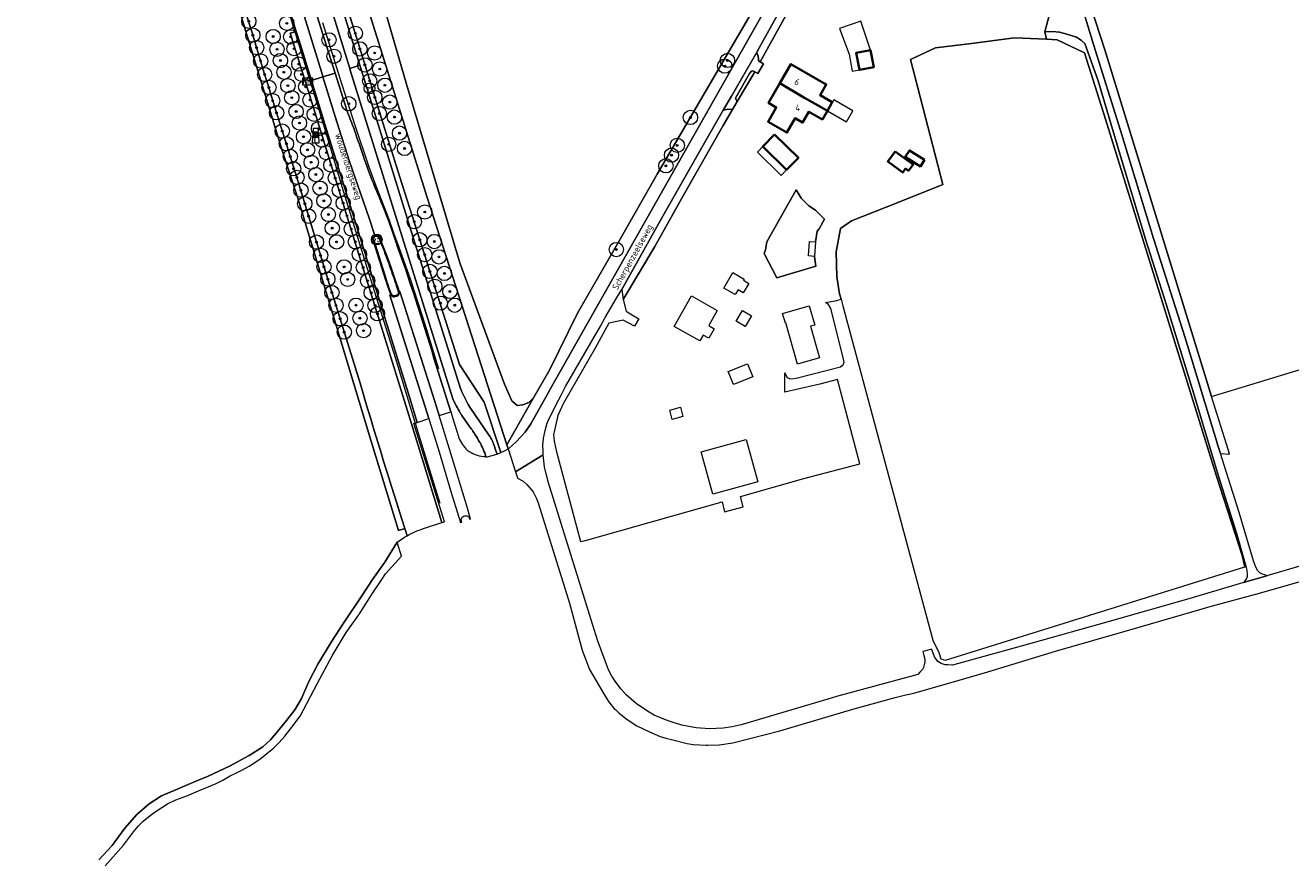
# Model space of a CAD drawing. Header units: metres. Extents: x 153919 to 160124, y 449312 to 452850.
# Tile 6 of 81: x 156503 to 156857, y 450240 to 450473. Entities that reach past the tile are written whole.
import ezdxf
from ezdxf.enums import TextEntityAlignment as Align

# ---------------------------------------------------------------- set-up
doc = ezdxf.new("R2010")
doc.units = ezdxf.units.M
for name, color, linetype, lineweight in [('B-WE-GR-BOOM-S', 90, 'Continuous', 25), ('B-WE-GR-BOS_GEMENGD-GV', 40, 'Continuous', 13), ('B-WE-GR-BOUWLAND-GV', 80, 'Continuous', 13), ('B-WE-GR-GRAS-GV', 60, 'Continuous', 13), ('B-WE-GR-GROENVOORZIENING-GV', 80, 'Continuous', 18), ('B-WE-IE-MEUBILAIR_WATERWEGMEUBILAIR-S', 150, 'Continuous', 25), ('B-WE-IE-MEUBILAIR_WEGMEUBILAIR-G', 7, 'Continuous', 18), ('B-WE-IE-MEUBILAIR_WEGMEUBILAIR-GV', 7, 'Continuous', 18), ('B-WE-IE-MEUBILAIR_WEGMEUBILAIR-S', 7, 'Continuous', 25), ('B-WE-IE-MEUBILAIR_WEGMEUBILAIR_PAAL-S', 7, 'Continuous', 25), ('B-WE-OG-BEBOUWING-GV', 7, 'Continuous', 35), ('B-WE-OG-BEBOUWING-T18', 7, 'Continuous', 18), ('B-WE-OG-BEBOUWING_LUIFEL-GV', 7, 'Continuous', 18), ('B-WE-OG-TERREIN_CULTUURSCHEIDING-GV', 7, 'Continuous', 18), ('B-WE-OG-TERREIN_ERF-GV', 7, 'Continuous', 18), ('B-WE-OG-TOPOGRAFIE-T18', 7, 'Continuous', 18), ('B-WE-OG-TOPOGRAFIE_WATER_GREPPEL-GV', 160, 'Continuous', 18), ('B-WE-OG-WEG-GV', 7, 'Continuous', 18), ('B-WE-VH-VERHARDING_ASFALT-GV', 252, 'Continuous', 18), ('B-WE-VH-VERHARDING_BETONSTRAATSTEEN-GV', 252, 'Continuous', 18), ('B-WE-VH-VERHARDING_FUNDERING_ZAND-GV', 7, 'Continuous', 18), ('B-WE-VH-VERHARDING_GESLOTEN-GV', 252, 'Continuous', 18)]:
    doc.layers.add(name, color=color, linetype=linetype, lineweight=lineweight)
doc.styles.add('NLCS-ISO', font='NLCS-ISO.ttf')
doc.styles.add('NLCS-ISO-M1000-T18', font='NLCS-ISO.ttf', dxfattribs={"height": 1.8})

# ---------------------------------------------------------------- blocks, each defined once
blk = doc.blocks.new('SIE-WATER_VERKLIKKER_TRANSPORTLEIDING-SO')
at = {"color": 0, "linetype": 'ByBlock', "lineweight": 18}
blk.add_circle((0, 0), 1.5, dxfattribs=at)
at = {"color": 0, "linetype": 'ByBlock', "lineweight": 18, "style": 'NLCS-ISO'}
blk.add_text('vt', height=1.5, dxfattribs=at).set_placement((0, 0), align=Align.MIDDLE_CENTER)
blk = doc.blocks.new('SIE-WEG_VERKEERSBORD-SO')
at = {"color": 0, "linetype": 'ByBlock', "lineweight": 18}
blk.add_lwpolyline([(-1.125, -1.125), (1.125, -1.125), (1.125, 1.125), (-1.125, 1.125)], close=True, dxfattribs=at)
at = {"color": 0, "linetype": 'ByBlock', "lineweight": 18, "style": 'NLCS-ISO'}
blk.add_text('vb', height=1.5, dxfattribs=at).set_placement((0, 0), align=Align.MIDDLE_CENTER)
blk = doc.blocks.new('SIE-WEG_PAAL_GRENSPAAL-SO')
at = {"linetype": 'ByBlock', "lineweight": 18}
h = blk.add_hatch(color=0, dxfattribs=at)
h.dxf.hatch_style = 1
h.paths.add_polyline_path([(0.90625, -0.5), (0.875, 0), (-0.875, 0), (-0.90625, -0.5)])
h.paths.add_polyline_path([(-0.8125, 1), (-0.84375, 0.5), (0.84375, 0.5), (0.8125, 1)])
at = {"color": 0, "linetype": 'ByBlock', "lineweight": 18}
blk.add_lwpolyline([(-1, -2), (1, -2), (0.75, 2), (-0.75, 2)], close=True, dxfattribs=at)
for points in [[(0.875, 0), (-0.875, 0)], [(0.84375, 0.5), (-0.84375, 0.5)], [(0.8125, 1), (-0.8125, 1)], [(0.90625, -0.5), (-0.90625, -0.5)]]:
    blk.add_lwpolyline(points, dxfattribs=at)
blk = doc.blocks.new('SIE-WEG_PAAL_VERKEERSBORD-SO')
at = {"color": 0, "linetype": 'ByBlock', "lineweight": 18}
blk.add_circle((0, 0), 1.5, dxfattribs=at)
at = {"color": 0, "linetype": 'ByBlock', "lineweight": 18, "style": 'NLCS-ISO'}
blk.add_text('vb', height=1.5, dxfattribs=at).set_placement((0, 0.13), align=Align.MIDDLE_CENTER)
blk = doc.blocks.new('SIE-WEG_PAAL_HECTOMETERPAAL-SO')
at = {"color": 0, "linetype": 'ByBlock', "lineweight": 18}
blk.add_lwpolyline([(-1.44375, -0.94375), (1.44375, -0.94375), (1.44375, 0.94375), (-1.44375, 0.94375)], close=True, dxfattribs=at)
at = {"color": 0, "linetype": 'ByBlock', "lineweight": 18, "style": 'NLCS-ISO'}
blk.add_text('hm', height=1.5, dxfattribs=at).set_placement((0, 0), align=Align.MIDDLE_CENTER)
at = {"style": 'NLCS-ISO'}
blk.add_attdef('WAARDE', (2.13125, -1.69375), '', height=1.5, dxfattribs=at)
blk = doc.blocks.new('SGR-BOOM_01-SO')
at = {"linetype": 'ByBlock', "lineweight": 18}
h = blk.add_hatch(color=0, dxfattribs=at)
h.dxf.hatch_style = 1
edge = h.paths.add_edge_path()
edge.add_arc((0, 0), 0.25, 0, 360)
at = {"color": 0, "linetype": 'ByBlock', "lineweight": 18}
for radius in [2, 0.25]:
    blk.add_circle((0, 0), radius, dxfattribs=at)

msp = doc.modelspace()

# ---------------------------------------------------------------- linework, layer by layer
at = {"layer": 'B-WE-GR-BOS_GEMENGD-GV', "flags": 128}
for points in [[(156637.92, 450355.865), (156645.416, 450368.961), (156644.072, 450367.676), (156642.444, 450367.02), (156640.813, 450366.855), (156639.38, 450368.16), (156637.3, 450372.824), (156624.792, 450406.711), (156609.901, 450456.692), (156595.326, 450506.731), (156567.348, 450596.821), (156563.881, 450595.625), (156563.246, 450595.406), (156564.679, 450587.763), (156615.698, 450424.943)], [(156723.987, 450408.507), (156722.318, 450408.637), (156722.635, 450412.691), (156724.304, 450412.56), (156724.706, 450415.53), (156725.351, 450416.16), (156726.789, 450418.873), (156724.248, 450421.422), (156722.43, 450422.646), (156720.256, 450424.819), (156718.871, 450427.086), (156710.654, 450412.535), (156710.281, 450410.323), (156709.962, 450409.348), (156713.494, 450402.532), (156724.373, 450405.764)]]:
    msp.add_lwpolyline(points, close=True, dxfattribs=at)
for points in [[(156595.326, 450506.731), (156609.901, 450456.692), (156624.792, 450406.711), (156637.3, 450372.824), (156639.38, 450368.16), (156640.813, 450366.855), (156642.444, 450367.02), (156644.072, 450367.676), (156645.416, 450368.961), (156649.948, 450376.879), (156657.693, 450392.639), (156669.686, 450413.308), (156680.03, 450431.474), (156709.903, 450482.72)], [(156523.874, 450239.775), (156527.549, 450243.775), (156531.135, 450248.676), (156534.44, 450252.507), (156537.894, 450255.452), (156541.373, 450257.694), (156545.598, 450259.498), (156550.785, 450261.714), (156554.389, 450263.156), (156560.38, 450266.018), (156565.843, 450268.949), (156569.678, 450271.434), (156571.869, 450273.325), (156573.871, 450275.787), (156576.289, 450278.788), (156578.64, 450281.704), (156580.477, 450284.937), (156582.572, 450289.65), (156585.102, 450294.468), (156589.003, 450300.922), (156592.263, 450305.924), (156597.357, 450313.625), (156600.4, 450318.153), (156603.83, 450322.974), (156607.28, 450328.586), (156607.947, 450329.082), (156608.632, 450329.554), (156609.333, 450330.002), (156610.049, 450330.424), (156609.376, 450332.408), (156607.625, 450331.888), (156599.904, 450357.129), (156579.405, 450425.037), (156575.125, 450438.104), (156564.293, 450473.515)]]:
    msp.add_lwpolyline(points, dxfattribs=at)
at = {"layer": 'B-WE-GR-BOUWLAND-GV', "flags": 128}
msp.add_lwpolyline([(156731.444, 450396.527), (156731.95, 450394.722), (156757.085, 450301.192), (156758.805, 450297.752), (156759.334, 450296.032), (156760.657, 450295.635), (156844.352, 450321.744), (156843.604, 450324.872), (156836.46, 450347.097), (156805.372, 450446.845), (156799.551, 450465.366), (156791.878, 450469.07), (156788.869, 450469.204), (156779.972, 450469.599), (156767.933, 450468.012), (156757.879, 450466.821), (156750.868, 450463.514), (156759.863, 450428.589), (156747.097, 450423.495), (156734.331, 450418.402), (156731.288, 450416.285), (156730.098, 450409.803), (156730.23, 450402.792), (156731.024, 450398.029)], close=True, dxfattribs=at)
at = {"layer": 'B-WE-GR-GRAS-GV', "flags": 128}
for points in [[(156799.903, 450482.637), (156805.195, 450466.233), (156835.01, 450369.372), (156882.188, 450383.683), (156881.864, 450388.636), (156876.51, 450404.657), (156879.321, 450406.881), (156880.601, 450407.893), (156915.526, 450431.837), (156959.712, 450462.397), (156961.372, 450463.519), (156998.87, 450488.855)], [(156797.24, 450483.51), (156802.055, 450467.778), (156809.629, 450443.663), (156818.842, 450413.493), (156827.656, 450385.691), (156836.452, 450356.927), (156836.789, 450355.646), (156837.587, 450353.377), (156840.096, 450353.198), (156839.813, 450354.211), (156835.01, 450369.372), (156805.195, 450466.233), (156799.903, 450482.637)]]:
    msp.add_lwpolyline(points, dxfattribs=at)
at = {"layer": 'B-WE-GR-GROENVOORZIENING-GV', "flags": 128}
for points in [[(156634.623, 450354.898), (156635.259, 450353.169), (156636.255, 450353.638), (156631.574, 450367.785), (156624.709, 450378.237), (156616.942, 450402.637), (156608.019, 450430.672), (156602.91, 450447.041), (156597.956, 450463.099), (156590.114, 450488.439), (156581.089, 450518.098), (156571.629, 450549.257), (156566.543, 450565.804), (156561.303, 450582.849), (156555.705, 450601.043), (156540.975, 450648.851), (156538.911, 450664.65), (156535.699, 450663.328), (156534.801, 450662.553)], [(156534.801, 450662.553), (156539.736, 450646.47), (156540.063, 450645.406), (156554.973, 450597.237), (156567.126, 450557.662), (156567.177, 450557.499), (156582.828, 450507.348), (156596.841, 450461.976), (156596.859, 450461.918), (156611.307, 450415.31), (156623.918, 450375.135)], [(156623.877, 450366.633), (156622.911, 450368.388), (156608.168, 450415.495), (156594.153, 450460.522), (156593.996, 450461.031), (156579.94, 450506.515), (156564.367, 450556.442), (156564.316, 450556.607), (156552.1, 450596.37), (156537.195, 450644.653), (156536.904, 450645.593), (156532.035, 450661.333)], [(156529.133, 450655.649), (156529.24, 450654.685), (156532.587, 450644.601), (156532.676, 450644.284), (156533.916, 450639.862), (156542.694, 450611.92), (156553.158, 450578.151), (156560.311, 450555.356), (156561.102, 450552.835), (156570.759, 450521.907), (156579.329, 450493.788), (156586.32, 450471.185), (156589.911, 450459.764), (156593.178, 450449.372)], [(156614.967, 450332.511), (156619.807, 450334.069), (156610.532, 450364.091), (156602.879, 450388.684), (156598.151, 450403.877), (156591.392, 450425.6), (156582.74, 450453.687), (156577.305, 450470.863), (156579.031, 450471.409), (156571.844, 450494.634), (156564.893, 450517.084), (156556.093, 450545.258), (156553.6, 450553.262), (156547.325, 450573.415), (156538.611, 450601.541), (156531.676, 450623.984), (156527.272, 450637.58), (156525.878, 450642.18), (156525.855, 450642.255)], [(156590.114, 450488.439), (156597.956, 450463.099), (156602.91, 450447.041), (156608.019, 450430.672), (156616.942, 450402.637), (156624.709, 450378.237), (156631.574, 450367.785), (156636.255, 450353.638), (156637.251, 450354.106), (156638.29, 450354.715), (156637.92, 450355.865), (156615.698, 450424.943), (156564.679, 450587.763)], [(156572.011, 450453.501), (156579.246, 450430.587), (156587.883, 450402.172), (156596.906, 450373.087), (156597.738, 450370.169)], [(156617.565, 450380.079), (156622.276, 450365.058)], [(156622.276, 450365.058), (156623.229, 450362.017), (156624.13, 450359.08)], [(156627.809, 450366.069), (156632.782, 450358.745)], [(156627.08, 450361.568), (156626.852, 450361.895), (156625.388, 450364.003)], [(156631.487, 450352.545), (156632.064, 450352.567), (156631.767, 450353.62)], [(156609.376, 450332.408), (156610.049, 450330.424)]]:
    msp.add_lwpolyline(points, dxfattribs=at)
at = {"layer": 'B-WE-GR-GROENVOORZIENING-GV'}
for points in [[(156541.495, 450553.281, -0.0007821), (156572.011, 450453.501)], [(156593.178, 450449.372, -0.0187351), (156598.014, 450435.807)], [(156598.014, 450435.807, 0.0176374), (156602.848, 450423.657)], [(156602.848, 450423.657, -0.0186873), (156606.779, 450412.91)], [(156606.779, 450412.91, -0.0146871), (156617.565, 450380.079)], [(156623.918, 450375.135, 0.0865508), (156627.809, 450366.069)], [(156597.738, 450370.169, 0.0032896), (156609.376, 450332.408)], [(156624.84, 450364.87, -0.0109254), (156623.877, 450366.633)], [(156625.388, 450364.003, -0.0216066), (156624.84, 450364.87)], [(156628.002, 450360.267, -0.0021112), (156627.08, 450361.568)], [(156624.13, 450359.08, 0.0385784), (156624.532, 450357.78)], [(156624.532, 450357.78, 0.1161466), (156626.897, 450354.366)], [(156628.844, 450359.079, 0.0030354), (156628.002, 450360.267)], [(156629.021, 450358.807, 0.0162755), (156628.844, 450359.079)], [(156630.407, 450356.495, 0.0022906), (156629.021, 450358.807)], [(156632.782, 450358.745, -0.0735367), (156634.318, 450355.869)], [(156626.897, 450354.366, 0.1527152), (156631.487, 450352.545)], [(156630.903, 450355.54, 0.0286588), (156630.407, 450356.495)], [(156631.767, 450353.62, -0.0157225), (156630.903, 450355.54)], [(156634.318, 450355.869, -0.0192824), (156634.623, 450354.898)], [(156610.049, 450330.424, -0.057046), (156614.967, 450332.511)]]:
    msp.add_lwpolyline(points, format="xyb", dxfattribs=at)
at = {"layer": 'B-WE-GR-GROENVOORZIENING-GV', "flags": 128}
msp.add_lwpolyline([(156597.84, 450410.805), (156595.439, 450418.571), (156587.078, 450445.428), (156583.274, 450457.707), (156579.731, 450469.146), (156579.031, 450471.409), (156577.305, 450470.863), (156582.74, 450453.687), (156591.392, 450425.6), (156598.151, 450403.877), (156602.879, 450388.684), (156610.532, 450364.091), (156619.807, 450334.069), (156620.529, 450334.301), (156611.949, 450361.802), (156612.856, 450362.104), (156611.155, 450367.617), (156602.455, 450395.882)], close=True, dxfattribs=at)
at = {"layer": 'B-WE-IE-MEUBILAIR_WEGMEUBILAIR-G', "flags": 128}
for points in [[(156523.058, 450638.384), (156526.788, 450629.719), (156530.178, 450622.106), (156533.751, 450613.076), (156535.274, 450609.42), (156536.788, 450605.719), (156544.049, 450582.807), (156559.504, 450533.162), (156576.199, 450479.207), (156586.723, 450444.984), (156591.821, 450428.008), (156598.898, 450405.094), (156602.519, 450393.577), (156606.833, 450379.924), (156611.982, 450363.059), (156615.512, 450351.515), (156619.217, 450339.542)], [(156586.416, 450473.851), (156591.158, 450458.601), (156595.44, 450445.186), (156599.29, 450433.828), (156601.327, 450428.206), (156602.843, 450424.449), (156604.977, 450418.866), (156606.258, 450415.102), (156607.645, 450411.344), (156610.965, 450401.91)], [(156610.965, 450401.91), (156614.995, 450389.574), (156618.868, 450377.1)]]:
    msp.add_lwpolyline(points, dxfattribs=at)
at = {"layer": 'B-WE-IE-MEUBILAIR_WEGMEUBILAIR-GV', "flags": 128}
for points in [[(156605.506, 450397.808), (156605.518, 450397.779), (156605.53, 450397.751), (156605.544, 450397.723), (156605.558, 450397.696), (156605.574, 450397.669), (156605.59, 450397.643), (156605.607, 450397.617), (156605.625, 450397.592), (156605.644, 450397.568), (156605.664, 450397.544), (156605.684, 450397.521), (156605.705, 450397.498), (156605.727, 450397.476), (156605.75, 450397.455), (156605.773, 450397.435), (156605.797, 450397.416), (156605.822, 450397.397), (156605.847, 450397.379), (156605.873, 450397.362), (156605.9, 450397.346), (156605.927, 450397.331), (156605.954, 450397.317), (156605.982, 450397.303), (156606.011, 450397.291), (156606.041, 450397.279), (156606.07, 450397.269), (156606.1, 450397.259), (156606.131, 450397.251), (156606.161, 450397.243), (156606.192, 450397.237), (156606.223, 450397.232), (156606.255, 450397.227), (156606.286, 450397.224), (156606.318, 450397.222), (156606.349, 450397.221), (156606.381, 450397.221), (156606.412, 450397.222), (156606.444, 450397.224), (156606.475, 450397.228), (156606.506, 450397.232), (156606.537, 450397.237), (156606.568, 450397.244), (156606.599, 450397.251), (156606.629, 450397.26), (156607.168, 450397.39), (156607.202, 450397.403), (156607.236, 450397.417), (156607.269, 450397.432), (156607.301, 450397.449), (156607.333, 450397.466), (156607.364, 450397.485), (156607.395, 450397.505), (156607.425, 450397.525), (156607.454, 450397.547), (156607.483, 450397.569), (156607.511, 450397.593), (156607.538, 450397.618), (156607.564, 450397.643), (156607.589, 450397.669), (156607.613, 450397.696), (156607.637, 450397.724), (156607.659, 450397.753), (156607.681, 450397.782), (156607.701, 450397.813), (156607.72, 450397.843), (156607.739, 450397.875), (156607.756, 450397.907), (156607.772, 450397.939), (156607.787, 450397.971), (156607.8, 450398.004), (156607.813, 450398.037), (156607.824, 450398.071), (156607.835, 450398.105), (156607.844, 450398.14), (156607.852, 450398.174), (156607.859, 450398.209), (156607.864, 450398.244), (156607.869, 450398.28), (156607.872, 450398.315), (156607.875, 450398.351), (156607.876, 450398.386), (156607.876, 450398.422), (156607.874, 450398.457), (156607.872, 450398.493), (156607.868, 450398.528), (156607.863, 450398.563), (156607.857, 450398.599), (156607.85, 450398.633), (156607.842, 450398.668), (156607.518, 450399.62), (156606.554, 450402.484), (156605.559, 450405.338), (156604.532, 450408.18), (156603.473, 450411.011), (156602.361, 450413.796), (156602.349, 450413.827), (156602.336, 450413.857), (156602.321, 450413.887), (156602.306, 450413.917), (156602.29, 450413.946), (156602.272, 450413.974), (156602.254, 450414.002), (156602.235, 450414.029), (156602.215, 450414.055), (156602.194, 450414.081), (156602.172, 450414.106), (156602.15, 450414.13), (156602.126, 450414.154), (156602.102, 450414.176), (156602.077, 450414.198), (156602.051, 450414.219), (156602.025, 450414.239), (156601.998, 450414.258), (156601.97, 450414.276), (156601.942, 450414.294), (156601.913, 450414.31), (156601.883, 450414.325), (156601.853, 450414.34), (156601.823, 450414.353), (156601.792, 450414.365), (156601.761, 450414.376), (156601.729, 450414.386), (156601.697, 450414.395), (156601.665, 450414.403), (156601.633, 450414.41), (156601.6, 450414.416), (156601.567, 450414.42), (156601.534, 450414.424), (156601.501, 450414.426), (156601.468, 450414.427), (156601.435, 450414.428), (156601.401, 450414.427), (156601.368, 450414.424), (156601.335, 450414.421), (156601.302, 450414.417), (156601.27, 450414.411), (156601.237, 450414.405), (156601.205, 450414.397), (156601.173, 450414.388), (156601.141, 450414.378), (156601.109, 450414.367), (156601.078, 450414.355), (156601.075, 450414.354), (156601.047, 450414.341), (156601.017, 450414.327), (156600.987, 450414.312), (156600.958, 450414.295), (156600.929, 450414.278), (156600.901, 450414.259), (156600.873, 450414.24), (156600.847, 450414.22), (156600.821, 450414.199), (156600.795, 450414.177), (156600.771, 450414.154), (156600.747, 450414.13), (156600.724, 450414.106), (156600.702, 450414.08), (156600.681, 450414.054), (156600.661, 450414.027), (156600.641, 450414), (156600.623, 450413.972), (156600.606, 450413.943), (156600.59, 450413.914), (156600.574, 450413.885), (156600.56, 450413.855), (156600.547, 450413.825), (156600.535, 450413.795), (156600.524, 450413.764), (156600.514, 450413.732), (156600.505, 450413.701), (156600.498, 450413.669), (156600.491, 450413.637), (156600.485, 450413.604), (156600.481, 450413.572)], [(156600.499, 450413.23), (156604.127, 450401.776), (156604.141, 450401.733)], [(156604.38, 450401.806), (156600.74, 450413.296)], [(156602.128, 450413.706), (156603.24, 450410.92)], [(156607.095, 450397.63), (156606.563, 450397.501)], [(156607.281, 450399.541), (156607.602, 450398.597)]]:
    msp.add_lwpolyline(points, dxfattribs=at)
at = {"layer": 'B-WE-IE-MEUBILAIR_WEGMEUBILAIR-GV'}
for points in [[(156600.74, 450413.296, -0.932231), (156602.128, 450413.706)], [(156600.481, 450413.572, 0.087784), (156600.499, 450413.23)], [(156603.24, 450410.92, -0.0032583), (156604.297, 450408.094)], [(156604.297, 450408.094, -0.0029418), (156605.323, 450405.254)], [(156605.323, 450405.254, -0.0031414), (156606.318, 450402.403)], [(156604.141, 450401.733, 0.0114801), (156604.755, 450399.818)], [(156604.991, 450399.9, -0.0112112), (156604.38, 450401.806)], [(156604.755, 450399.818, 0.0050016), (156605.096, 450398.869)], [(156605.33, 450398.956, -0.0053655), (156604.991, 450399.9)], [(156606.318, 450402.403, -0.0024083), (156607.281, 450399.541)], [(156605.096, 450398.869, 0.0075111), (156605.506, 450397.808)], [(156605.739, 450397.899, -0.0067153), (156605.33, 450398.956)], [(156606.563, 450397.501, -0.3949373), (156605.739, 450397.899)], [(156607.602, 450398.597, -0.3797715), (156607.095, 450397.63)]]:
    msp.add_lwpolyline(points, format="xyb", dxfattribs=at)
at = {"layer": 'B-WE-OG-BEBOUWING-GV', "flags": 128}
for points in [[(156739.692, 450466.165), (156735.698, 450465.43), (156736.581, 450460.627), (156740.575, 450461.363)], [(156721.059, 450452.958), (156724.186, 450451.16), (156727.622, 450449.219), (156728.975, 450451.572), (156725.554, 450453.539), (156727.29, 450456.559), (156724.163, 450458.357), (156717.397, 450462.248), (156714.347, 450456.944)], [(156727.622, 450449.219), (156724.186, 450451.16), (156721.059, 450452.958), (156714.347, 450456.944), (156711.152, 450451.388), (156713.328, 450450.137), (156711.029, 450446.14), (156716.283, 450443.119), (156718.581, 450447.115), (156720.679, 450445.909), (156722.429, 450448.953), (156726.217, 450446.775)], [(156712.849, 450442.608), (156709.537, 450439.203), (156716.204, 450432.719), (156719.522, 450436.083)], [(156746.539, 450437.871), (156744.488, 450435.02), (156748.704, 450431.987), (156749.468, 450433.05), (156750.335, 450432.427), (156751.621, 450434.215)], [(156754.776, 450435.452), (156750.538, 450438.124), (156749.395, 450436.311), (156753.633, 450433.639)]]:
    msp.add_lwpolyline(points, close=True, dxfattribs=at)
at = {"layer": 'B-WE-OG-BEBOUWING_LUIFEL-GV', "flags": 128}
for points in [[(156736.581, 450460.627), (156735.698, 450465.43), (156739.692, 450466.165), (156736.977, 450474.251), (156730.997, 450472.243), (156733.702, 450465.063), (156734.585, 450460.259)], [(156727.622, 450449.219), (156732.95, 450446.156), (156734.707, 450449.212), (156729.379, 450452.275)], [(156708.018, 450437.641), (156714.685, 450431.157), (156716.204, 450432.719), (156709.537, 450439.203)]]:
    msp.add_lwpolyline(points, close=True, dxfattribs=at)
at = {"layer": 'B-WE-OG-TERREIN_CULTUURSCHEIDING-GV', "flags": 128}
msp.add_lwpolyline([(156709.903, 450482.72), (156680.03, 450431.474), (156669.686, 450413.308), (156657.693, 450392.639), (156649.948, 450376.879), (156645.416, 450368.961), (156637.92, 450355.865), (156638.29, 450354.715), (156638.472, 450354.822), (156640.596, 450356.616), (156643.084, 450359.401), (156644.658, 450361.686), (156649.316, 450369.967), (156650.09, 450371.343), (156722.883, 450500)], dxfattribs=at)
for points in [[(156707.747, 450465.438), (156708.087, 450464.974), (156708.262, 450464.483), (156708.328, 450463.676), (156708.325, 450463.129), (156708.798, 450462.858), (156716.885, 450477.507), (156727.401, 450495.359), (156723.107, 450493.083), (156708.425, 450466.615)], [(156702.34, 450451.809), (156702.382, 450451.785), (156707.274, 450460.116), (156706.769, 450460.41), (156706.358, 450460.24), (156705.84, 450459.6), (156702.338, 450453.594), (156701.883, 450452.769), (156701.964, 450452.457)], [(156670.075, 450399.289), (156670.452, 450396.461), (156679.357, 450411.309), (156687.725, 450426.286), (156698.469, 450445.119), (156701.078, 450449.562), (156700.933, 450449.612), (156699.761, 450449.661), (156699.025, 450449.475), (156698.473, 450449.345), (156691.376, 450437.03), (156681.23, 450419.122), (156671.529, 450401.793)]]:
    msp.add_lwpolyline(points, close=True, dxfattribs=at)
at = {"layer": 'B-WE-OG-TERREIN_ERF-GV', "flags": 128}
msp.add_lwpolyline([(156716.885, 450477.507), (156708.798, 450462.858), (156709.73, 450462.325), (156708.138, 450459.614), (156707.274, 450460.116), (156702.382, 450451.785), (156702.34, 450451.809), (156701.078, 450449.562), (156698.469, 450445.119), (156687.725, 450426.286), (156679.357, 450411.309), (156670.452, 450396.461), (156671.368, 450393.228), (156673.282, 450392.008), (156674.856, 450391.072), (156673.637, 450388.992), (156670.459, 450390.678), (156666.516, 450389.839), (156662.692, 450382.845), (156653.784, 450367.443), (156652.241, 450364.044), (156651.544, 450361.094), (156651.143, 450359.443), (156650.968, 450358.725), (156651.203, 450356.886), (156651.784, 450354.274), (156658.578, 450328.83), (156659.926, 450329.048), (156698.214, 450339.898), (156698.839, 450337.121), (156704.019, 450338.487), (156703.311, 450341.342), (156721.066, 450346.374), (156736.647, 450350.545), (156730.442, 450374.06), (156725.47, 450372.823), (156715.729, 450370.5), (156715.731, 450375.957), (156715.978, 450375.262), (156716.396, 450374.617), (156717.119, 450374.248), (156718.177, 450374.351), (156719.203, 450374.553), (156731.307, 450377.612), (156731.987, 450378.236), (156732.263, 450378.855), (156731.907, 450380.571), (156728.559, 450393.909), (156727.927, 450395.074), (156727.11, 450395.58), (156730.213, 450396.213), (156731.444, 450396.527), (156731.024, 450398.029), (156730.23, 450402.792), (156730.098, 450409.803), (156731.288, 450416.285), (156734.331, 450418.402), (156747.097, 450423.495), (156759.863, 450428.589), (156750.868, 450463.514), (156757.879, 450466.821), (156767.933, 450468.012), (156779.972, 450469.599), (156788.869, 450469.204), (156788.426, 450471.243), (156790.067, 450477.645)], dxfattribs=at)
for points in [[(156736.581, 450460.627), (156735.698, 450465.43), (156739.692, 450466.165), (156740.575, 450461.363)], [(156711.029, 450446.14), (156713.328, 450450.137), (156711.152, 450451.388), (156714.347, 450456.944), (156717.397, 450462.248), (156724.163, 450458.357), (156727.29, 450456.559), (156725.554, 450453.539), (156728.975, 450451.572), (156727.622, 450449.219), (156726.217, 450446.775), (156722.429, 450448.953), (156720.679, 450445.909), (156718.581, 450447.115), (156716.283, 450443.119)], [(156719.522, 450436.083), (156716.204, 450432.719), (156709.537, 450439.203), (156712.849, 450442.608)], [(156746.539, 450437.871), (156751.621, 450434.215), (156750.335, 450432.427), (156749.468, 450433.05), (156748.704, 450431.987), (156744.488, 450435.02)], [(156753.633, 450433.639), (156749.395, 450436.311), (156750.538, 450438.124), (156754.776, 450435.452)], [(156720.256, 450424.819), (156722.43, 450422.646), (156724.248, 450421.422), (156726.789, 450418.873), (156725.351, 450416.16), (156724.706, 450415.53), (156724.304, 450412.56), (156723.987, 450408.507), (156724.373, 450405.764), (156713.494, 450402.532), (156709.962, 450409.348), (156710.281, 450410.323), (156710.654, 450412.535), (156718.871, 450427.086)], [(156705.616, 450400.928), (156704.038, 450398.311), (156702.642, 450399.179), (156701.804, 450397.804), (156698.685, 450399.597), (156701.193, 450403.959), (156704.337, 450402.147), (156704.176, 450401.857)], [(156691.922, 450384.884), (156684.753, 450388.948), (156689.572, 450397.448), (156696.806, 450393.347), (156694.426, 450389.148), (156695.966, 450388.276), (156694.456, 450385.612), (156692.85, 450386.522)], [(156704.652, 450388.926), (156702.109, 450390.413), (156703.852, 450393.394), (156706.395, 450391.907)], [(156719.283, 450378.371), (156715.987, 450389.898), (156715.858, 450389.861), (156715.082, 450392.577), (156722.529, 450394.706), (156724.072, 450389.308), (156722.883, 450388.968), (156725.412, 450380.123)], [(156701.322, 450372.665), (156699.872, 450376.279), (156705.287, 450378.451), (156706.737, 450374.836)], [(156687.184, 450363.746), (156684.199, 450362.927), (156683.499, 450365.526), (156686.483, 450366.344)], [(156695.533, 450342.022), (156692.266, 450353.821), (156704.876, 450357.312), (156708.143, 450345.513)]]:
    msp.add_lwpolyline(points, close=True, dxfattribs=at)
at = {"layer": 'B-WE-OG-TOPOGRAFIE_WATER_GREPPEL-GV', "flags": 128}
for points in [[(156541.495, 450553.281), (156524.638, 450606.815), (156504.612, 450672.662), (156503.269, 450672.128), (156513.127, 450640.172), (156519.239, 450621.354), (156527.572, 450592.359), (156538.31, 450558.563), (156542.77, 450542.914), (156545.335, 450534.238), (156564.293, 450473.515), (156575.125, 450438.104), (156579.405, 450425.037), (156599.904, 450357.129), (156607.625, 450331.888), (156609.376, 450332.408)], [(156597.738, 450370.169), (156596.906, 450373.087), (156587.883, 450402.172), (156579.246, 450430.587), (156572.011, 450453.501)]]:
    msp.add_lwpolyline(points, dxfattribs=at)
at = {"layer": 'B-WE-OG-TOPOGRAFIE_WATER_GREPPEL-GV'}
for points in [[(156572.011, 450453.501, 0.0007821), (156541.495, 450553.281)], [(156609.376, 450332.408, -0.0032896), (156597.738, 450370.169)]]:
    msp.add_lwpolyline(points, format="xyb", dxfattribs=at)
at = {"layer": 'B-WE-OG-WEG-GV', "flags": 128}
msp.add_lwpolyline([(156788.426, 450471.243), (156788.869, 450469.204), (156791.878, 450469.07), (156799.551, 450465.366), (156805.372, 450446.845), (156836.46, 450347.097), (156843.604, 450324.872), (156844.352, 450321.744), (156844.647, 450321.91), (156844.406, 450322.947), (156841.995, 450331.159), (156836.966, 450347.07), (156830.031, 450370.374), (156822.417, 450394.864), (156816.618, 450413.354), (156809.421, 450437.155), (156803.312, 450457.545), (156799.657, 450468.008), (156798.724, 450468.903), (156797.271, 450469.804), (156794.584, 450470.611), (156792.562, 450471.199), (156790.525, 450471.351)], close=True, dxfattribs=at)
at = {"layer": 'B-WE-VH-VERHARDING_ASFALT-GV', "flags": 128}
for points in [[(156722.883, 450500), (156650.09, 450371.343), (156649.316, 450369.967), (156644.658, 450361.686), (156643.084, 450359.401), (156640.596, 450356.616), (156638.472, 450354.822), (156638.29, 450354.715), (156640.377, 450348.229), (156648.118, 450353.066), (156648.068, 450353.821), (156648.048, 450355.782), (156648.186, 450357.514), (156648.194, 450357.618), (156648.626, 450359.815), (156649.243, 450361.892), (156649.705, 450362.997), (156652.395, 450368.274), (156653.117, 450369.691), (156654.358, 450372.126), (156664.129, 450389.035), (156665.498, 450391.404), (156668.621, 450396.784), (156670.075, 450399.289), (156671.529, 450401.793), (156681.23, 450419.122), (156691.376, 450437.03), (156698.473, 450449.345), (156700.762, 450453.318), (156707.747, 450465.438), (156708.425, 450466.615), (156723.107, 450493.083)], [(156790.067, 450477.645), (156788.426, 450471.243), (156790.525, 450471.351), (156792.562, 450471.199), (156794.584, 450470.611), (156797.271, 450469.804), (156798.724, 450468.903), (156799.657, 450468.008), (156803.312, 450457.545), (156809.421, 450437.155), (156816.618, 450413.354), (156822.417, 450394.864), (156830.031, 450370.374), (156836.966, 450347.07), (156841.995, 450331.159), (156844.406, 450322.947), (156844.647, 450321.91), (156844.899, 450320.824), (156845.044, 450319.653), (156845.045, 450318.986), (156844.793, 450318.411), (156844.425, 450317.877), (156844.027, 450317.328), (156850.552, 450319.232), (156849.959, 450319.433), (156849.332, 450319.636), (156848.578, 450320.013), (156847.96, 450320.582), (156847.433, 450321.667), (156846.85, 450323.151), (156846.771, 450323.352), (156842.753, 450336.91), (156839.789, 450346.331), (156837.587, 450353.377), (156836.789, 450355.646), (156836.452, 450356.927), (156827.656, 450385.691), (156818.842, 450413.493), (156809.629, 450443.663), (156802.055, 450467.778), (156797.24, 450483.51)], [(156864.755, 450323.377), (156850.552, 450319.232), (156844.027, 450317.328), (156842.735, 450316.951), (156828.688, 450312.775), (156806.446, 450306.39), (156784.548, 450300.312), (156762.619, 450294.234), (156761.29, 450294.315), (156760.509, 450294.35), (156759.466, 450294.661), (156758.456, 450295.239), (156757.549, 450296.534), (156756.918, 450298.293), (156756.795, 450298.739), (156754.328, 450298.073), (156754.622, 450296.946), (156754.828, 450295.907), (156754.876, 450295.143), (156754.723, 450294.297), (156754.509, 450293.57), (156754.176, 450292.991), (156753.504, 450292.243), (156752.9, 450291.617), (156730.15, 450285.424), (156727.737, 450284.733), (156703.51, 450277.538), (156700.976, 450277.03), (156698.427, 450276.649), (156694.639, 450276.453), (156690.949, 450276.741), (156686.872, 450277.48), (156683.898, 450278.36), (156682.338, 450278.909), (156679.202, 450280.283), (156677.291, 450281.381), (156674.17, 450283.537), (156671.368, 450285.935), (156669.951, 450287.498), (156668.425, 450289.44), (156667.31, 450291.153), (156666.368, 450292.937), (156663.311, 450301.228), (156649.567, 450345.237), (156648.911, 450347.686), (156648.506, 450349.71), (156648.179, 450352.145), (156648.118, 450353.066), (156640.377, 450348.229), (156640.914, 450346.56), (156640.965, 450346.543), (156642.522, 450345.626), (156643.529, 450344.747), (156645.286, 450342.676), (156646.162, 450341.045), (156646.734, 450339.567), (156655.51, 450311.536), (156659.048, 450298.455), (156661.079, 450293.005), (156665.417, 450285.599), (156666.429, 450284.094), (156668.163, 450281.801), (156668.463, 450281.735), (156669.361, 450280.782), (156671.619, 450279.006), (156674.351, 450277.3), (156677.832, 450275.549), (156680.796, 450274.319), (156682.391, 450273.802), (156684.031, 450273.408), (156688.355, 450272.369), (156690.063, 450272.032), (156693.746, 450271.831), (156694.145, 450271.841), (156697.38, 450271.921), (156701.183, 450272.51), (156714.321, 450275.825), (156734.719, 450281.94), (156746.562, 450285.212), (156749.582, 450285.927), (156751.74, 450286.392), (156764.468, 450290.024), (156772.464, 450292.393), (156791.439, 450298.11), (156812.221, 450304.062), (156835.353, 450310.779), (156848.433, 450314.335), (156865.096, 450319.144)]]:
    msp.add_lwpolyline(points, dxfattribs=at)
at = {"layer": 'B-WE-VH-VERHARDING_BETONSTRAATSTEEN-GV', "flags": 128}
msp.add_lwpolyline([(156701.078, 450449.562), (156702.34, 450451.809), (156701.964, 450452.457), (156701.883, 450452.769), (156702.338, 450453.594), (156705.84, 450459.6), (156706.358, 450460.24), (156706.769, 450460.41), (156707.274, 450460.116), (156708.138, 450459.614), (156709.73, 450462.325), (156708.798, 450462.858), (156708.325, 450463.129), (156708.328, 450463.676), (156708.262, 450464.483), (156708.087, 450464.974), (156707.747, 450465.438), (156700.762, 450453.318), (156698.473, 450449.345), (156699.025, 450449.475), (156699.761, 450449.661), (156700.933, 450449.612)], close=True, dxfattribs=at)
at = {"layer": 'B-WE-VH-VERHARDING_FUNDERING_ZAND-GV', "flags": 128}
msp.add_lwpolyline([(156525.646, 450238.107), (156530.701, 450243.901), (156533.531, 450247.63), (156534.944, 450249.322), (156536.234, 450250.579), (156537.3, 450251.482), (156538.597, 450252.456), (156539.913, 450253.373), (156542.996, 450255.489), (156545.355, 450256.535), (156548.471, 450257.741), (156551.734, 450259.093), (156556.669, 450261.12), (156558.543, 450262.08), (156560.395, 450263.172), (156562.376, 450264.097), (156563.865, 450264.873), (156565.885, 450265.95), (156567.497, 450266.989), (156569.241, 450268.24), (156570.863, 450269.559), (156572.663, 450271.052), (156574.303, 450272.574), (156575.896, 450274.34), (156577.854, 450276.906), (156580.168, 450279.974), (156584.946, 450289.051), (156589.118, 450296.837), (156593.049, 450303.355), (156596.512, 450308.282), (156600.501, 450314.419), (156602.761, 450317.858), (156604.013, 450319.762), (156608.445, 450324.708), (156607.28, 450328.586), (156603.83, 450322.974), (156600.4, 450318.153), (156597.357, 450313.625), (156592.263, 450305.924), (156589.003, 450300.922), (156585.102, 450294.468), (156582.572, 450289.65), (156580.477, 450284.937), (156578.64, 450281.704), (156576.289, 450278.788), (156573.871, 450275.787), (156571.869, 450273.325), (156569.678, 450271.434), (156565.843, 450268.949), (156560.38, 450266.018), (156554.389, 450263.156), (156550.785, 450261.714), (156545.598, 450259.498), (156541.373, 450257.694), (156537.894, 450255.452), (156534.44, 450252.507), (156531.135, 450248.676), (156527.549, 450243.775), (156523.874, 450239.775)], dxfattribs=at)
at = {"layer": 'B-WE-VH-VERHARDING_GESLOTEN-GV', "flags": 128}
for points in [[(156567.177, 450557.499), (156564.316, 450556.607), (156564.367, 450556.442), (156579.94, 450506.515), (156593.996, 450461.031), (156596.859, 450461.918), (156596.841, 450461.976), (156582.828, 450507.348)], [(156579.031, 450471.409), (156579.731, 450469.146), (156583.274, 450457.707), (156586.516, 450458.712), (156586.471, 450458.857), (156570.197, 450511.724), (156556.969, 450554.313), (156553.6, 450553.262), (156556.093, 450545.258), (156564.893, 450517.084), (156571.844, 450494.634)], [(156589.911, 450459.764), (156586.32, 450471.185), (156579.329, 450493.788), (156570.759, 450521.907), (156561.102, 450552.835), (156560.311, 450555.356), (156556.969, 450554.313), (156570.197, 450511.724), (156586.471, 450458.857), (156586.516, 450458.712)]]:
    msp.add_lwpolyline(points, close=True, dxfattribs=at)
for points in [[(156623.918, 450375.135), (156611.307, 450415.31), (156596.859, 450461.918), (156593.996, 450461.031), (156594.153, 450460.522), (156608.168, 450415.495), (156622.911, 450368.388), (156623.877, 450366.633)], [(156600.481, 450413.572), (156600.485, 450413.604), (156600.491, 450413.637), (156600.498, 450413.669), (156600.505, 450413.701), (156600.514, 450413.732), (156600.524, 450413.764), (156600.535, 450413.795), (156600.547, 450413.825), (156600.56, 450413.855), (156600.574, 450413.885), (156600.59, 450413.914), (156600.606, 450413.943), (156600.623, 450413.972), (156600.641, 450414), (156600.661, 450414.027), (156600.681, 450414.054), (156600.702, 450414.08), (156600.724, 450414.106), (156600.747, 450414.13), (156600.771, 450414.154), (156600.795, 450414.177), (156600.821, 450414.199), (156600.847, 450414.22), (156600.873, 450414.24), (156600.901, 450414.259), (156600.929, 450414.278), (156600.958, 450414.295), (156600.987, 450414.312), (156601.017, 450414.327), (156601.047, 450414.341), (156601.075, 450414.354), (156599.425, 450419.214), (156593.924, 450434.994), (156590.445, 450446.1), (156586.516, 450458.712), (156583.274, 450457.707), (156587.078, 450445.428), (156595.439, 450418.571), (156597.84, 450410.805), (156602.455, 450395.882), (156611.155, 450367.617), (156612.856, 450362.104), (156616.17, 450363.143), (156605.245, 450397.68), (156605.53, 450397.751), (156605.518, 450397.779), (156605.506, 450397.808)], [(156593.178, 450449.372), (156589.911, 450459.764), (156586.516, 450458.712), (156590.445, 450446.1), (156593.924, 450434.994), (156599.425, 450419.214), (156601.075, 450414.354), (156601.078, 450414.355), (156601.109, 450414.367), (156601.141, 450414.378), (156601.173, 450414.388), (156601.205, 450414.397), (156601.237, 450414.405), (156601.27, 450414.411), (156601.302, 450414.417), (156601.335, 450414.421), (156601.368, 450414.424), (156601.401, 450414.427), (156601.435, 450414.428), (156601.468, 450414.427), (156601.501, 450414.426), (156601.534, 450414.424), (156601.567, 450414.42), (156601.6, 450414.416), (156601.633, 450414.41), (156601.665, 450414.403), (156601.697, 450414.395), (156601.729, 450414.386), (156601.761, 450414.376), (156601.792, 450414.365), (156601.823, 450414.353), (156601.853, 450414.34), (156601.883, 450414.325), (156601.913, 450414.31), (156601.942, 450414.294), (156601.97, 450414.276), (156601.998, 450414.258), (156602.025, 450414.239), (156602.051, 450414.219), (156602.077, 450414.198), (156602.102, 450414.176), (156602.126, 450414.154), (156602.15, 450414.13), (156602.172, 450414.106), (156602.194, 450414.081), (156602.215, 450414.055), (156602.235, 450414.029), (156602.254, 450414.002), (156602.272, 450413.974), (156602.29, 450413.946), (156602.306, 450413.917), (156602.321, 450413.887), (156602.336, 450413.857), (156602.349, 450413.827), (156602.361, 450413.796), (156603.473, 450411.011), (156604.532, 450408.18), (156605.559, 450405.338), (156606.554, 450402.484), (156607.518, 450399.62), (156607.842, 450398.668), (156608.062, 450398.728), (156617.857, 450367.968), (156619.055, 450364.048), (156622.276, 450365.058), (156617.565, 450380.079)], [(156605.506, 450397.808), (156605.518, 450397.779), (156605.53, 450397.751), (156605.544, 450397.723), (156605.558, 450397.696), (156605.574, 450397.669), (156605.59, 450397.643), (156605.607, 450397.617), (156605.625, 450397.592), (156605.644, 450397.568), (156605.664, 450397.544), (156605.684, 450397.521), (156605.705, 450397.498), (156605.727, 450397.476), (156605.75, 450397.455), (156605.773, 450397.435), (156605.797, 450397.416), (156605.822, 450397.397), (156605.847, 450397.379), (156605.873, 450397.362), (156605.9, 450397.346), (156605.927, 450397.331), (156605.954, 450397.317), (156605.982, 450397.303), (156606.011, 450397.291), (156606.041, 450397.279), (156606.07, 450397.269), (156606.1, 450397.259), (156606.131, 450397.251), (156606.161, 450397.243), (156606.192, 450397.237), (156606.223, 450397.232), (156606.255, 450397.227), (156606.286, 450397.224), (156606.318, 450397.222), (156606.349, 450397.221), (156606.381, 450397.221), (156606.412, 450397.222), (156606.444, 450397.224), (156606.475, 450397.228), (156606.506, 450397.232), (156606.537, 450397.237), (156606.568, 450397.244), (156606.599, 450397.251), (156606.629, 450397.26), (156607.168, 450397.39), (156607.202, 450397.403), (156607.236, 450397.417), (156607.269, 450397.432), (156607.301, 450397.449), (156607.333, 450397.466), (156607.364, 450397.485), (156607.395, 450397.505), (156607.425, 450397.525), (156607.454, 450397.547), (156607.483, 450397.569), (156607.511, 450397.593), (156607.538, 450397.618), (156607.564, 450397.643), (156607.589, 450397.669), (156607.613, 450397.696), (156607.637, 450397.724), (156607.659, 450397.753), (156607.681, 450397.782), (156607.701, 450397.813), (156607.72, 450397.843), (156607.739, 450397.875), (156607.756, 450397.907), (156607.772, 450397.939), (156607.787, 450397.971), (156607.8, 450398.004), (156607.813, 450398.037), (156607.824, 450398.071), (156607.835, 450398.105), (156607.844, 450398.14), (156607.852, 450398.174), (156607.859, 450398.209), (156607.864, 450398.244), (156607.869, 450398.28), (156607.872, 450398.315), (156607.875, 450398.351), (156607.876, 450398.386), (156607.876, 450398.422), (156607.874, 450398.457), (156607.872, 450398.493), (156607.868, 450398.528), (156607.863, 450398.563), (156607.857, 450398.599), (156607.85, 450398.633), (156607.842, 450398.668), (156607.518, 450399.62), (156606.554, 450402.484), (156605.559, 450405.338), (156604.532, 450408.18), (156603.473, 450411.011), (156602.361, 450413.796), (156602.349, 450413.827), (156602.336, 450413.857), (156602.321, 450413.887), (156602.306, 450413.917), (156602.29, 450413.946), (156602.272, 450413.974), (156602.254, 450414.002), (156602.235, 450414.029), (156602.215, 450414.055), (156602.194, 450414.081), (156602.172, 450414.106), (156602.15, 450414.13), (156602.126, 450414.154), (156602.102, 450414.176), (156602.077, 450414.198), (156602.051, 450414.219), (156602.025, 450414.239), (156601.998, 450414.258), (156601.97, 450414.276), (156601.942, 450414.294), (156601.913, 450414.31), (156601.883, 450414.325), (156601.853, 450414.34), (156601.823, 450414.353), (156601.792, 450414.365), (156601.761, 450414.376), (156601.729, 450414.386), (156601.697, 450414.395), (156601.665, 450414.403), (156601.633, 450414.41), (156601.6, 450414.416), (156601.567, 450414.42), (156601.534, 450414.424), (156601.501, 450414.426), (156601.468, 450414.427), (156601.435, 450414.428), (156601.401, 450414.427), (156601.368, 450414.424), (156601.335, 450414.421), (156601.302, 450414.417), (156601.27, 450414.411), (156601.237, 450414.405), (156601.205, 450414.397), (156601.173, 450414.388), (156601.141, 450414.378), (156601.109, 450414.367), (156601.078, 450414.355), (156601.075, 450414.354), (156601.047, 450414.341), (156601.017, 450414.327), (156600.987, 450414.312), (156600.958, 450414.295), (156600.929, 450414.278), (156600.901, 450414.259), (156600.873, 450414.24), (156600.847, 450414.22), (156600.821, 450414.199), (156600.795, 450414.177), (156600.771, 450414.154), (156600.747, 450414.13), (156600.724, 450414.106), (156600.702, 450414.08), (156600.681, 450414.054), (156600.661, 450414.027), (156600.641, 450414), (156600.623, 450413.972), (156600.606, 450413.943), (156600.59, 450413.914), (156600.574, 450413.885), (156600.56, 450413.855), (156600.547, 450413.825), (156600.535, 450413.795), (156600.524, 450413.764), (156600.514, 450413.732), (156600.505, 450413.701), (156600.498, 450413.669), (156600.491, 450413.637), (156600.485, 450413.604), (156600.481, 450413.572)], [(156600.499, 450413.23), (156604.127, 450401.776), (156604.141, 450401.733)], [(156604.141, 450401.733), (156604.127, 450401.776), (156600.499, 450413.23)], [(156627.627, 450335.033), (156627.793, 450335.072), (156626.923, 450338.108), (156623.057, 450350.952), (156619.055, 450364.048), (156617.857, 450367.968), (156608.062, 450398.728), (156607.842, 450398.668), (156607.85, 450398.633), (156607.857, 450398.599), (156607.863, 450398.563), (156607.868, 450398.528), (156607.872, 450398.493), (156607.874, 450398.457), (156607.876, 450398.422), (156607.876, 450398.386), (156607.875, 450398.351), (156607.872, 450398.315), (156607.869, 450398.28), (156607.864, 450398.244), (156607.859, 450398.209), (156607.852, 450398.174), (156607.844, 450398.14), (156607.835, 450398.105), (156607.824, 450398.071), (156607.813, 450398.037), (156607.8, 450398.004), (156607.787, 450397.971), (156607.772, 450397.939), (156607.756, 450397.907), (156607.739, 450397.875), (156607.72, 450397.843), (156607.701, 450397.813), (156607.681, 450397.782), (156607.659, 450397.753), (156607.637, 450397.724), (156607.613, 450397.696), (156607.589, 450397.669), (156607.564, 450397.643), (156607.538, 450397.618), (156607.511, 450397.593), (156607.483, 450397.569), (156607.454, 450397.547), (156607.425, 450397.525), (156607.395, 450397.505), (156607.364, 450397.485), (156607.333, 450397.466), (156607.301, 450397.449), (156607.269, 450397.432), (156607.236, 450397.417), (156607.202, 450397.403), (156607.168, 450397.39), (156606.629, 450397.26), (156606.599, 450397.251), (156606.568, 450397.244), (156606.537, 450397.237), (156606.506, 450397.232), (156606.475, 450397.228), (156606.444, 450397.224), (156606.412, 450397.222), (156606.381, 450397.221), (156606.349, 450397.221), (156606.318, 450397.222), (156606.286, 450397.224), (156606.255, 450397.227), (156606.223, 450397.232), (156606.192, 450397.237), (156606.161, 450397.243), (156606.131, 450397.251), (156606.1, 450397.259), (156606.07, 450397.269), (156606.041, 450397.279), (156606.011, 450397.291), (156605.982, 450397.303), (156605.954, 450397.317), (156605.927, 450397.331), (156605.9, 450397.346), (156605.873, 450397.362), (156605.847, 450397.379), (156605.822, 450397.397), (156605.797, 450397.416), (156605.773, 450397.435), (156605.75, 450397.455), (156605.727, 450397.476), (156605.705, 450397.498), (156605.684, 450397.521), (156605.664, 450397.544), (156605.644, 450397.568), (156605.625, 450397.592), (156605.607, 450397.617), (156605.59, 450397.643), (156605.574, 450397.669), (156605.558, 450397.696), (156605.544, 450397.723), (156605.53, 450397.751), (156605.245, 450397.68), (156616.17, 450363.143), (156616.356, 450362.555), (156618.989, 450353.868), (156622.313, 450342.815), (156625.021, 450334.15), (156625.349, 450334.246)], [(156632.782, 450358.745), (156627.809, 450366.069)], [(156625.388, 450364.003), (156626.852, 450361.895), (156627.08, 450361.568)], [(156631.767, 450353.62), (156632.064, 450352.567), (156632.094, 450352.39), (156635.259, 450353.169), (156634.623, 450354.898)]]:
    msp.add_lwpolyline(points, dxfattribs=at)
at = {"layer": 'B-WE-VH-VERHARDING_GESLOTEN-GV'}
for points in [[(156598.014, 450435.807, 0.0187351), (156593.178, 450449.372)], [(156602.848, 450423.657, -0.0176374), (156598.014, 450435.807)], [(156606.779, 450412.91, 0.0186873), (156602.848, 450423.657)], [(156600.481, 450413.572, 0.087784), (156600.499, 450413.23)], [(156600.499, 450413.23, -0.087784), (156600.481, 450413.572)], [(156617.565, 450380.079, 0.0146871), (156606.779, 450412.91)], [(156604.141, 450401.733, 0.0114801), (156604.755, 450399.818)], [(156604.755, 450399.818, -0.0114801), (156604.141, 450401.733)], [(156604.755, 450399.818, 0.0050016), (156605.096, 450398.869)], [(156605.096, 450398.869, -0.0050016), (156604.755, 450399.818)], [(156605.096, 450398.869, 0.0075111), (156605.506, 450397.808)], [(156605.506, 450397.808, -0.0075111), (156605.096, 450398.869)], [(156627.809, 450366.069, -0.0865508), (156623.918, 450375.135)], [(156623.877, 450366.633, 0.0109254), (156624.84, 450364.87)], [(156624.84, 450364.87, 0.0216066), (156625.388, 450364.003)], [(156627.08, 450361.568, 0.0021112), (156628.002, 450360.267)], [(156628.002, 450360.267, -0.0030354), (156628.844, 450359.079)], [(156628.844, 450359.079, -0.0162755), (156629.021, 450358.807)], [(156629.021, 450358.807, -0.0022906), (156630.407, 450356.495)], [(156634.318, 450355.869, 0.0735367), (156632.782, 450358.745)], [(156630.407, 450356.495, -0.0286588), (156630.903, 450355.54)], [(156630.903, 450355.54, 0.0157225), (156631.767, 450353.62)], [(156634.623, 450354.898, 0.0192824), (156634.318, 450355.869)], [(156625.349, 450334.246, -1.1524783), (156627.627, 450335.033)]]:
    msp.add_lwpolyline(points, format="xyb", dxfattribs=at)

# ---------------------------------------------------------------- block references
at = {"layer": 'B-WE-GR-BOOM-S'}
for p in [(156565.786, 450474.222), (156576.41, 450473.65), (156566.904, 450470.365), (156572.591, 450469.977), (156577.501, 450469.873), (156588.212, 450469.046), (156595.579, 450470.878), (156567.967, 450466.863), (156573.681, 450466.397), (156578.451, 450466.574), (156596.852, 450466.503), (156600.974, 450465.363), (156569.103, 450463.145), (156574.623, 450463.249), (156579.789, 450462.266), (156589.605, 450464.449), (156598.244, 450462.038), (156698.917, 450461.698), (156699.656, 450463.281), (156570.22, 450459.355), (156575.605, 450459.983), (156580.552, 450459.386), (156602.392, 450460.883), (156571.416, 450455.722), (156576.709, 450456.232), (156581.719, 450455.898), (156599.59, 450457.578), (156603.85, 450456.352), (156572.454, 450452.036), (156577.791, 450452.868), (156582.901, 450452.239), (156593.739, 450451.17), (156601.009, 450452.969), (156605.217, 450451.637), (156573.542, 450448.652), (156579.02, 450449.006), (156584.06, 450448.199), (156602.308, 450448.45), (156606.514, 450447.447), (156689.314, 450447.347), (156579.943, 450445.786), (156585.271, 450444.199), (156575.136, 450443.531), (156581.094, 450441.962), (156586.253, 450440.999), (156607.932, 450442.968), (156576.304, 450439.977), (156582.217, 450438.283), (156587.467, 450437.505), (156604.918, 450439.833), (156609.347, 450438.677), (156684.011, 450436.815), (156685.621, 450439.538), (156577.38, 450436.436), (156583.228, 450434.807), (156588.74, 450434.031), (156682.446, 450433.827), (156578.311, 450432.999), (156579.246, 450430.587), (156584.548, 450431.387), (156589.968, 450430.402), (156580.342, 450427.032), (156585.723, 450427.573), (156591.095, 450426.988), (156581.436, 450423.216), (156586.777, 450424.027), (156592.177, 450423.409), (156582.512, 450419.742), (156588.038, 450420.216), (156593.237, 450419.862), (156615.004, 450420.908), (156589.108, 450416.393), (156594.448, 450416.145), (156612.075, 450418.193), (156584.71, 450412.503), (156590.333, 450412.551), (156595.572, 450412.577), (156613.602, 450413.14), (156617.672, 450412.658), (156585.838, 450408.785), (156596.73, 450409.06), (156614.985, 450408.975), (156618.973, 450408.358), (156668.571, 450410.418), (156586.793, 450405.577), (156592.435, 450405.565), (156597.793, 450405.408), (156587.883, 450402.172), (156593.432, 450402.069), (156599.025, 450401.697), (156616.43, 450404.287), (156620.497, 450403.74), (156589.011, 450398.409), (156600.029, 450398.331), (156617.814, 450400.122), (156622.028, 450398.685), (156590.171, 450394.808), (156595.757, 450394.869), (156601.103, 450394.792), (156619.37, 450395.423), (156623.377, 450394.858), (156591.346, 450391.058), (156596.87, 450391.229), (156601.774, 450392.459), (156592.481, 450387.319), (156597.889, 450387.738)]:
    msp.add_blockref('SGR-BOOM_01-SO', p, dxfattribs=at)
at = {"layer": 'B-WE-IE-MEUBILAIR_WATERWEGMEUBILAIR-S'}
msp.add_blockref('SIE-WATER_VERKLIKKER_TRANSPORTLEIDING-SO', (156599.565, 450455.462), dxfattribs=at)
at = {"layer": 'B-WE-IE-MEUBILAIR_WEGMEUBILAIR-S'}
for name, p in [('SIE-WEG_PAAL_GRENSPAAL-SO', (156584.503, 450442.268)), ('SIE-WEG_PAAL_VERKEERSBORD-SO', (156601.555, 450413.196)), ('SIE-WEG_VERKEERSBORD-SO', (156601.555, 450413.196))]:
    msp.add_blockref(name, p, dxfattribs=at)
at = {"layer": 'B-WE-IE-MEUBILAIR_WEGMEUBILAIR_PAAL-S'}
msp.add_blockref('SIE-WEG_PAAL_HECTOMETERPAAL-SO', (156582.255, 450457.391), dxfattribs=at)

# ---------------------------------------------------------------- texts
at = {"layer": 'B-WE-OG-BEBOUWING-T18', "style": 'NLCS-ISO-M1000-T18'}
msp.add_text('6', height=1.8, rotation=330.1, dxfattribs=at).set_placement((156719.134, 450457.245), align=Align.MIDDLE)
msp.add_text('4', height=1.8, dxfattribs=at).set_placement((156719.326, 450450.032), align=Align.MIDDLE)
at = {"layer": 'B-WE-OG-TOPOGRAFIE-T18', "style": 'NLCS-ISO-M1000-T18'}
for s, rotation, p in [('Woudenbergseweg', 288, (156593.407, 450433.588)), ('Scherpenzeelseweg', 61, (156673.298, 450408.193))]:
    msp.add_text(s, height=1.8, rotation=rotation, dxfattribs=at).set_placement(p, align=Align.MIDDLE)

doc.saveas('drawing.dxf')
